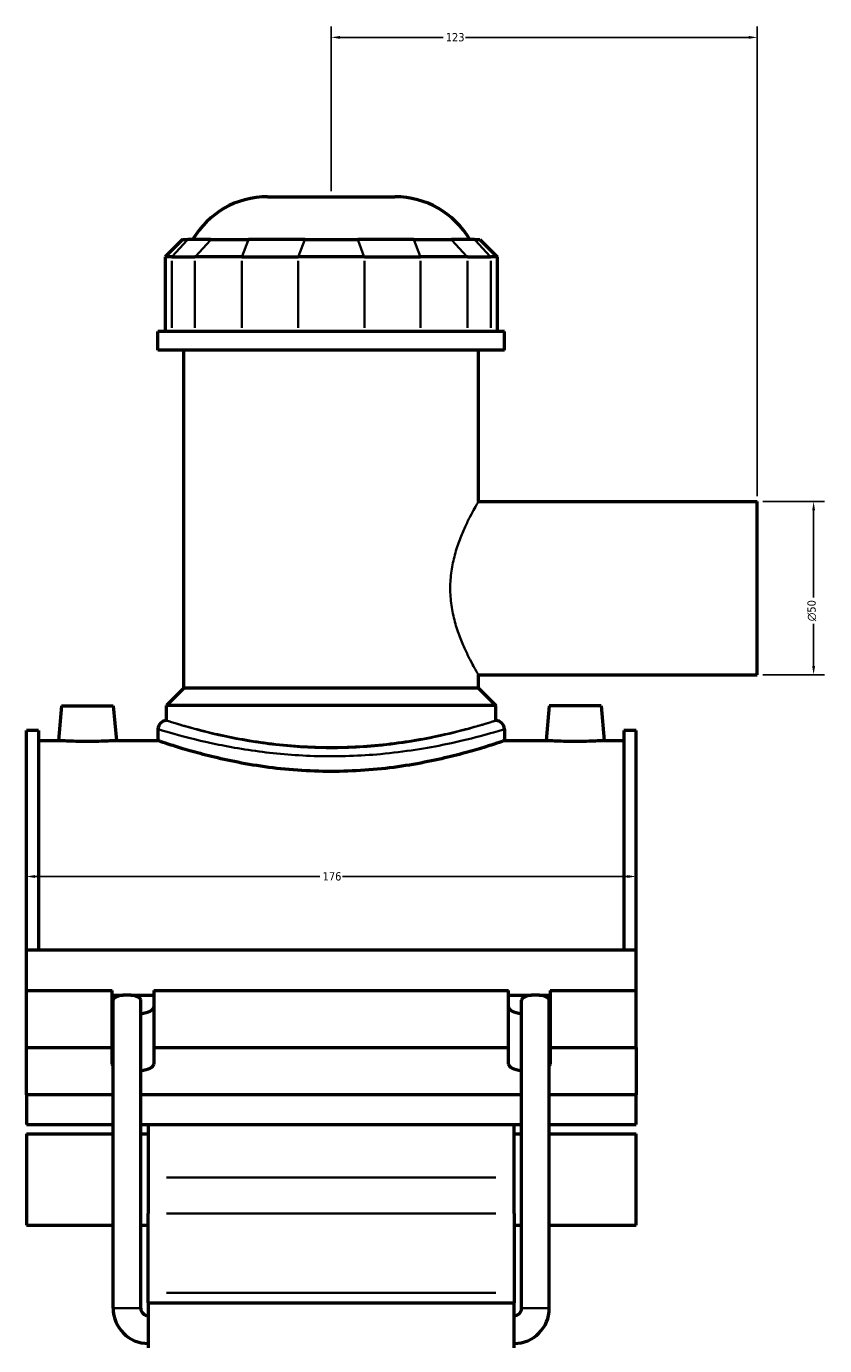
# Model space of a CAD drawing. Header units: millimetres. Extents: x -265 to 986, y -127 to 1201.
# Tile 2 of 7: x -265 to -35, y 311 to 692. Entities that reach past the tile are written whole.
import ezdxf

# ---------------------------------------------------------------- set-up
doc = ezdxf.new("R2010")
doc.units = ezdxf.units.MM
for name, color, linetype, lineweight in [('Dimension (ANSI)', 7, 'Continuous', 25), ('Visible (ANSI)', 7, 'Continuous', 50), ('Visible Narrow (ANSI)', 7, 'Continuous', 35)]:
    doc.layers.add(name, color=color, linetype=linetype, lineweight=lineweight)
doc.styles.add('Note Text (ANSI)', font='tahoma.ttf')
doc.dimstyles.new('Default - mm (ANSI)', dxfattribs={"dimtxt": 2.4, "dimasz": 2.5, "dimexe": 3.175, "dimexo": 1.6002, "dimgap": 0.8, "dimtad": 0, "dimtoh": 1, "dimdec": 0, "dimrnd": 1e-08, "dimzin": 4, "dimdsep": 46, "dimtxsty": 'Note Text (ANSI)', "dimcen": 0.09, "dimdle": 10, "dimclrd": 256, "dimclre": 256, "dimclrt": 5, "dimadec": 1, "dimazin": 1, "dimtfac": 1.27, "dimtofl": 0, "dimtmove": 0, "dimatfit": 3, "dimfxl": 1, "dimtolj": 1, "dimtzin": 4, "dimlwd": -1, "dimlwe": -1, "dimarcsym": 0})

# ---------------------------------------------------------------- blocks, each defined once
blk = doc.blocks.new('*D7')
at = {"layer": 'Defpoints', "color": 0, "transparency": 16777216}
for p in [(-265.45, 446.95), (-89.45, 446.95), (-89.45, 446.46)]:
    blk.add_point(p, dxfattribs=at)
at = {"layer": 'Dimension (ANSI)', "transparency": 16777216}
for p, q in [((-262.95, 446.46), (-180.71, 446.46)), ((-91.95, 446.46), (-174.18, 446.46))]:
    blk.add_line(p, q, dxfattribs=at)
for points in [[(-262.95, 446.88), (-262.95, 446.04), (-265.45, 446.46)], [(-91.95, 446.88), (-91.95, 446.04), (-89.45, 446.46)]]:
    blk.add_solid(points, dxfattribs=at)
at = {"layer": 'Dimension (ANSI)', "color": 5, "transparency": 16777216, "insert": (-179.91, 447.71), "char_height": 2.4, "attachment_point": 1, "style": 'Note Text (ANSI)'}
blk.add_mtext('\\A1;176', dxfattribs=at)
blk = doc.blocks.new('*D8')
at = {"layer": 'Defpoints', "color": 0, "transparency": 16777216}
for p in [(-177.45, 688.68), (-177.45, 642.68), (-54.45, 554.68)]:
    blk.add_point(p, dxfattribs=at)
at = {"layer": 'Dimension (ANSI)', "transparency": 16777216}
for p, q in [((-177.45, 644.28), (-177.45, 691.85)), ((-54.45, 556.28), (-54.45, 691.85)), ((-174.95, 688.68), (-145.17, 688.68)), ((-56.95, 688.68), (-138.72, 688.68))]:
    blk.add_line(p, q, dxfattribs=at)
for points in [[(-174.95, 689.09), (-174.95, 688.26), (-177.45, 688.68)], [(-56.95, 689.09), (-56.95, 688.26), (-54.45, 688.68)]]:
    blk.add_solid(points, dxfattribs=at)
at = {"layer": 'Dimension (ANSI)', "color": 5, "transparency": 16777216, "insert": (-144.37, 689.93), "char_height": 2.4, "attachment_point": 1, "style": 'Note Text (ANSI)'}
blk.add_mtext('\\A1;123', dxfattribs=at)
blk = doc.blocks.new('*D9')
at = {"layer": 'Defpoints', "color": 0, "transparency": 16777216}
for p in [(-54.45, 554.68), (-54.45, 504.68), (-38.18, 504.68)]:
    blk.add_point(p, dxfattribs=at)
at = {"layer": 'Dimension (ANSI)', "transparency": 16777216}
for p, q in [((-52.85, 554.68), (-35, 554.68)), ((-38.18, 552.18), (-38.18, 527.01)), ((-38.18, 507.18), (-38.18, 519.35)), ((-52.85, 504.68), (-35, 504.68))]:
    blk.add_line(p, q, dxfattribs=at)
for points in [[(-38.59, 552.18), (-37.76, 552.18), (-38.18, 554.68)], [(-38.59, 507.18), (-37.76, 507.18), (-38.18, 504.68)]]:
    blk.add_solid(points, dxfattribs=at)
at = {"layer": 'Dimension (ANSI)', "color": 5, "transparency": 16777216, "insert": (-39.98, 520.15), "char_height": 2.4, "attachment_point": 1, "rotation": 90, "style": 'Note Text (ANSI)'}
blk.add_mtext('\\A1;{\\fAIGDT|b0|i0;\\H2.4000;\\ln}\\fTahoma|b0|i0;\\H2.4000;50', dxfattribs=at)

msp = doc.modelspace()

# ---------------------------------------------------------------- linework, layer by layer
at = {"layer": 'Visible (ANSI)'}
for p, q in [((-195.86, 642.68), (-159.03, 642.68)), ((-220.39, 630.29), (-225.39, 625.29)), ((-220.39, 630.29), (-218.86, 630.29)), ((-212.15, 630.29), (-218.86, 630.29)), ((-212.15, 630.29), (-201.32, 630.29)), ((-185.1, 630.29), (-201.32, 630.29)), ((-185.1, 630.29), (-169.79, 630.29)), ((-153.57, 630.29), (-169.79, 630.29)), ((-153.57, 630.29), (-142.75, 630.29)), ((-136.03, 630.29), (-142.75, 630.29)), ((-136.03, 630.29), (-134.51, 630.29)), ((-134.51, 630.29), (-129.51, 625.29)), ((-223.48, 625.29), (-225.39, 625.29)), ((-225.39, 625.29), (-225.39, 603.74)), ((-223.48, 625.29), (-216.77, 625.29)), ((-203.24, 625.29), (-216.77, 625.29)), ((-203.24, 625.29), (-187.01, 625.29)), ((-167.88, 625.29), (-187.01, 625.29)), ((-167.88, 625.29), (-151.66, 625.29)), ((-138.13, 625.29), (-151.66, 625.29)), ((-138.13, 625.29), (-131.41, 625.29)), ((-129.51, 625.29), (-131.41, 625.29)), ((-129.51, 625.29), (-129.51, 603.74)), ((-127.45, 603.74), (-227.45, 603.74)), ((-227.45, 598.43), (-227.45, 603.74)), ((-127.45, 598.43), (-127.45, 603.74)), ((-127.45, 598.43), (-227.45, 598.43)), ((-219.95, 500.78), (-219.95, 598.43)), ((-134.95, 554.68), (-134.95, 598.43)), ((-134.95, 554.68), (-54.45, 554.68)), ((-54.45, 504.68), (-54.45, 554.68)), ((-134.95, 500.78), (-134.95, 504.68)), ((-134.95, 504.68), (-54.45, 504.68)), ((-219.95, 500.78), (-224.95, 495.78)), ((-134.95, 500.78), (-219.95, 500.78)), ((-134.95, 500.78), (-129.95, 495.78)), ((-255.35, 495.68), (-256.22, 485.68)), ((-255.35, 495.68), (-240.35, 495.68)), ((-240.35, 495.68), (-239.47, 485.68)), ((-129.95, 495.78), (-224.95, 495.78)), ((-224.95, 491.48), (-224.95, 495.78)), ((-129.95, 491.48), (-129.95, 495.78)), ((-114.55, 495.68), (-115.42, 485.68)), ((-99.55, 495.68), (-114.55, 495.68)), ((-99.55, 495.68), (-98.67, 485.68)), ((-265.45, 425.34), (-265.45, 488.58)), ((-261.93, 488.58), (-265.45, 488.58)), ((-261.93, 488.58), (-261.93, 425.34)), ((-227.45, 488.98), (-227.45, 485.68)), ((-127.45, 488.98), (-127.45, 485.68)), ((-92.97, 488.58), (-92.97, 425.34)), ((-89.45, 488.58), (-92.97, 488.58)), ((-89.45, 425.34), (-89.45, 488.58)), ((-261.93, 485.68), (-256.22, 485.68)), ((-239.47, 485.68), (-227.45, 485.68)), ((-127.45, 485.68), (-115.42, 485.68)), ((-98.67, 485.68), (-92.97, 485.68)), ((-265.45, 425.34), (-89.45, 425.34)), ((-265.45, 413.56), (-265.45, 425.34)), ((-89.45, 413.56), (-89.45, 425.34)), ((-265.45, 413.56), (-240.65, 413.56)), ((-265.45, 397.11), (-265.45, 413.56)), ((-240.65, 397.11), (-240.65, 413.56)), ((-240.65, 412.19), (-237.52, 412.19)), ((-235.29, 412.19), (-228.65, 412.19)), ((-228.65, 413.56), (-228.65, 397.11)), ((-228.65, 413.56), (-126.25, 413.56)), ((-126.25, 397.11), (-126.25, 413.56)), ((-126.25, 412.19), (-119.6, 412.19)), ((-117.37, 412.19), (-114.25, 412.19)), ((-114.25, 413.56), (-114.25, 397.11)), ((-114.25, 413.56), (-89.45, 413.56)), ((-89.45, 397.11), (-89.45, 413.56)), ((-240.41, 321.84), (-240.41, 410.79)), ((-232.41, 321.84), (-232.41, 410.79)), ((-122.49, 321.84), (-122.49, 410.79)), ((-114.49, 321.84), (-114.49, 410.79)), ((-265.45, 397.11), (-240.65, 397.11)), ((-265.45, 383.43), (-265.45, 397.11)), ((-240.65, 392.32), (-240.65, 397.11)), ((-228.65, 397.11), (-228.65, 392.32)), ((-228.65, 397.11), (-126.25, 397.11)), ((-126.25, 392.32), (-126.25, 397.11)), ((-114.25, 397.11), (-114.25, 392.32)), ((-114.25, 397.11), (-89.45, 397.11)), ((-89.45, 397.11), (-89.45, 383.43)), ((-240.41, 383.43), (-265.45, 383.43)), ((-265.45, 383.43), (-265.45, 374.89)), ((-122.49, 383.43), (-232.41, 383.43)), ((-89.45, 383.43), (-114.49, 383.43)), ((-89.45, 374.89), (-89.45, 383.43)), ((-265.45, 374.89), (-240.41, 374.89)), ((-232.41, 374.89), (-122.49, 374.89)), ((-230.25, 374.89), (-230.25, 359.58)), ((-124.65, 359.58), (-124.65, 374.89)), ((-114.49, 374.89), (-89.45, 374.89)), ((-265.45, 372.21), (-265.45, 345.86)), ((-265.45, 372.21), (-240.41, 372.21)), ((-232.41, 372.21), (-230.25, 372.21)), ((-124.65, 372.21), (-122.49, 372.21)), ((-114.49, 372.21), (-89.45, 372.21)), ((-89.45, 345.86), (-89.45, 372.21)), ((-230.25, 359.58), (-230.25, 349.19)), ((-124.65, 349.19), (-124.65, 359.58)), ((-230.25, 326.26), (-230.25, 349.19)), ((-124.65, 349.19), (-124.65, 326.26)), ((-265.45, 345.86), (-240.41, 345.86)), ((-232.41, 345.86), (-230.25, 345.86)), ((-124.65, 345.86), (-122.49, 345.86)), ((-114.49, 345.86), (-89.45, 345.86)), ((-230.25, 323.43), (-230.25, 326.26)), ((-124.65, 326.26), (-124.65, 323.43)), ((-230.25, 323.43), (-230.25, 310.43)), ((-230.25, 323.43), (-124.65, 323.43)), ((-124.65, 310.43), (-124.65, 323.43))]:
    msp.add_line(p, q, dxfattribs=at)
for centre, radius, start, end in [((-195.86, 617.68), 25, 90, 149.7085), ((-159.03, 617.68), 25, 30.2915, 90), ((-224.95, 488.98), 2.5, 90, 180), ((-129.95, 488.98), 2.5, 0, 90), ((-230.25, 321.84), 10.16, 180, 270), ((-230.25, 321.84), 2.16, 180, 270), ((-124.65, 321.84), 10.16, 270, 0), ((-124.65, 321.84), 2.16, 270, 0)]:
    msp.add_arc(centre, radius, start, end, dxfattribs=at)
for centre, major_axis, ratio, start_param, end_param in [((-236.41, 410.79), (4, 0), 0.36397, 1.853028, 3.141593), ((-236.41, 410.79), (4, 0), 0.36397, 1.288564, 1.853028), ((-236.41, 410.79), (4, 0), 0.36397, 0, 1.288564), ((-118.49, 410.79), (4, 0), 0.36397, 1.853028, 3.141593), ((-118.49, 410.79), (4, 0), 0.36397, 1.288564, 1.853028), ((-118.49, 410.79), (4, 0), 0.36397, 0, 1.288564), ((-234.65, 408.77), (-6, 0), 0.34202, 0, 0.283794), ((-234.65, 408.77), (6, 0), 0.34202, 5.094989, 6.283185), ((-120.25, 408.77), (-6, 0), 0.34202, 0, 1.188197), ((-120.25, 408.77), (6, 0), 0.34202, 5.999391, 6.283185), ((-234.65, 392.32), (-6, 0), 0.34202, 0, 0.283794), ((-234.65, 392.32), (6, 0), 0.34202, 5.094989, 6.283185), ((-120.25, 392.32), (-6, 0), 0.34202, 0, 1.188197), ((-120.25, 392.32), (6, 0), 0.34202, 5.999391, 6.283185)]:
    msp.add_ellipse(centre, major_axis=major_axis, ratio=ratio, start_param=start_param, end_param=end_param, dxfattribs=at)
for points, knots in [([(-239.47, 485.68), (-239.47, 485.68), (-239.68, 485.66), (-240.53, 485.62), (-241.18, 485.59), (-242.66, 485.53), (-243.61, 485.49), (-245.67, 485.45), (-246.79, 485.43), (-248.9, 485.43), (-250.02, 485.45), (-252.09, 485.49), (-253.03, 485.53), (-254.52, 485.59), (-255.16, 485.62), (-256.01, 485.66), (-256.22, 485.68), (-256.22, 485.68)], [1.263791, 1.263791, 1.263791, 1.263791, 1.579647, 1.579647, 1.895503, 1.895503, 2.211542, 2.211542, 2.527582, 2.527582, 2.843621, 2.843621, 3.15966, 3.15966, 3.475517, 3.475517, 3.791373, 3.791373, 3.791373, 3.791373]), ([(-127.45, 485.68), (-127.45, 485.68), (-127.75, 485.57), (-129.03, 485.14), (-130, 484.81), (-132.56, 483.99), (-134.15, 483.49), (-137.81, 482.43), (-139.89, 481.86), (-144.3, 480.75), (-146.79, 480.17), (-152.22, 479.08), (-155.17, 478.56), (-161.32, 477.7), (-164.53, 477.36), (-171.01, 476.9), (-174.28, 476.78), (-180.62, 476.78), (-183.88, 476.9), (-190.36, 477.36), (-193.58, 477.7), (-199.73, 478.56), (-202.67, 479.08), (-208.1, 480.17), (-210.6, 480.75), (-215.01, 481.86), (-217.08, 482.43), (-220.74, 483.49), (-222.33, 483.99), (-224.89, 484.81), (-225.86, 485.14), (-227.14, 485.57), (-227.45, 485.68), (-227.45, 485.68)], [7.601722, 7.601722, 7.601722, 7.601722, 8.551683, 8.551683, 9.501643, 9.501643, 10.451604, 10.451604, 11.401565, 11.401565, 12.352035, 12.352035, 13.302504, 13.302504, 14.252974, 14.252974, 15.203444, 15.203444, 16.153913, 16.153913, 17.104383, 17.104383, 18.054853, 18.054853, 19.005322, 19.005322, 19.955283, 19.955283, 20.905244, 20.905244, 21.855205, 21.855205, 22.805165, 22.805165, 22.805165, 22.805165]), ([(-98.67, 485.68), (-98.67, 485.68), (-98.88, 485.66), (-99.73, 485.62), (-100.38, 485.59), (-101.86, 485.53), (-102.81, 485.49), (-104.87, 485.45), (-105.99, 485.43), (-107.05, 485.43), (-108.1, 485.43), (-109.22, 485.45), (-111.29, 485.49), (-112.23, 485.53), (-113.72, 485.59), (-114.36, 485.62), (-115.21, 485.66), (-115.42, 485.68), (-115.42, 485.68)], [3.791373, 3.791373, 3.791373, 3.791373, 4.107229, 4.107229, 4.423085, 4.423085, 4.739124, 4.739124, 5.055164, 5.055164, 5.055164, 5.371203, 5.371203, 5.687242, 5.687242, 6.003098, 6.003098, 6.318954, 6.318954, 6.318954, 6.318954])]:
    msp.add_open_spline(points, degree=3, knots=knots, dxfattribs=at)
at = {"layer": 'Visible Narrow (ANSI)'}
for p, q in [((-219.1, 630.04), (-223.25, 625.54)), ((-216.53, 625.54), (-212.38, 630.04)), ((-201.42, 630.04), (-203.14, 625.54)), ((-185.2, 630.04), (-186.92, 625.54)), ((-169.7, 630.04), (-167.98, 625.54)), ((-153.48, 630.04), (-151.75, 625.54)), ((-142.52, 630.04), (-138.36, 625.54)), ((-135.8, 630.04), (-131.64, 625.54)), ((-223.48, 604.81), (-223.48, 624.21)), ((-216.77, 624.21), (-216.77, 604.81)), ((-203.24, 604.81), (-203.24, 624.21)), ((-187.01, 624.21), (-187.01, 604.81)), ((-167.88, 604.81), (-167.88, 624.21)), ((-151.66, 624.21), (-151.66, 604.81)), ((-138.13, 604.81), (-138.13, 624.21)), ((-131.41, 624.21), (-131.41, 604.81)), ((-129.93, 359.58), (-224.97, 359.58)), ((-224.97, 349.19), (-129.93, 349.19)), ((-224.97, 326.26), (-129.93, 326.26)), ((-232.46, 321.84), (-240.36, 321.84)), ((-122.44, 321.84), (-114.54, 321.84))]:
    msp.add_line(p, q, dxfattribs=at)
for points, knots in [([(-134.95, 504.68), (-134.95, 504.68), (-135.04, 504.84), (-135.42, 505.49), (-135.71, 505.98), (-136.42, 507.27), (-136.86, 508.07), (-137.8, 509.89), (-138.3, 510.92), (-139.3, 513.09), (-139.82, 514.32), (-140.84, 517.01), (-141.33, 518.47), (-142.16, 521.53), (-142.5, 523.13), (-142.96, 526.4), (-143.08, 528.06), (-143.08, 531.3), (-142.96, 532.96), (-142.5, 536.22), (-142.16, 537.83), (-141.33, 540.89), (-140.84, 542.34), (-139.82, 545.03), (-139.3, 546.26), (-138.3, 548.44), (-137.8, 549.47), (-136.86, 551.29), (-136.42, 552.08), (-135.71, 553.37), (-135.42, 553.87), (-135.04, 554.52), (-134.95, 554.68), (-134.95, 554.68)], [3.88035, 3.88035, 3.88035, 3.88035, 4.36397, 4.36397, 4.847589, 4.847589, 5.331208, 5.331208, 5.814828, 5.814828, 6.301296, 6.301296, 6.787764, 6.787764, 7.274233, 7.274233, 7.760701, 7.760701, 8.247169, 8.247169, 8.733638, 8.733638, 9.220106, 9.220106, 9.706574, 9.706574, 10.190194, 10.190194, 10.673813, 10.673813, 11.157432, 11.157432, 11.641051, 11.641051, 11.641051, 11.641051]), ([(-129.95, 491.48), (-129.95, 491.48), (-130.09, 491.43), (-131.13, 491.09), (-132.92, 490.51), (-138.26, 488.96), (-141.78, 488.01), (-151.11, 485.93), (-157.28, 484.84), (-169.46, 483.65), (-175.32, 483.43), (-186.68, 483.73), (-192.17, 484.23), (-202.57, 485.7), (-207.42, 486.69), (-216.41, 488.85), (-220.2, 489.98), (-224.1, 491.2), (-224.94, 491.47), (-224.95, 491.48)], [22.788883, 22.788883, 22.788883, 22.788883, 23.430568, 23.430568, 25.164498, 25.164498, 26.882543, 26.882543, 28.997455, 28.997455, 30.754527, 30.754527, 32.454245, 32.454245, 34.251077, 34.251077, 36.419803, 36.419803, 37.981475, 37.981475, 37.981475, 37.981475]), ([(-129.95, 491.48), (-129.95, 491.48), (-130.24, 491.39), (-131.45, 491.01), (-132.37, 490.73), (-134.8, 490.01), (-136.31, 489.59), (-139.79, 488.66), (-141.76, 488.17), (-145.96, 487.21), (-148.33, 486.71), (-153.49, 485.77), (-156.29, 485.33), (-162.14, 484.59), (-165.19, 484.29), (-171.34, 483.9), (-174.44, 483.8), (-180.45, 483.8), (-183.55, 483.9), (-189.71, 484.29), (-192.76, 484.59), (-198.6, 485.33), (-201.4, 485.77), (-206.57, 486.71), (-208.94, 487.21), (-213.13, 488.17), (-215.1, 488.66), (-218.58, 489.59), (-220.09, 490.01), (-222.52, 490.73), (-223.45, 491.01), (-224.66, 491.39), (-224.95, 491.48), (-224.95, 491.48)], [7.210381, 7.210381, 7.210381, 7.210381, 8.111514, 8.111514, 9.012647, 9.012647, 9.91378, 9.91378, 10.814913, 10.814913, 11.716376, 11.716376, 12.617838, 12.617838, 13.5193, 13.5193, 14.420763, 14.420763, 15.322225, 15.322225, 16.223687, 16.223687, 17.12515, 17.12515, 18.026612, 18.026612, 18.927745, 18.927745, 19.828878, 19.828878, 20.730011, 20.730011, 21.631144, 21.631144, 21.631144, 21.631144]), ([(-227.45, 488.98), (-227.44, 488.97), (-226.56, 488.7), (-222.45, 487.51), (-218.46, 486.39), (-209, 484.27), (-203.89, 483.29), (-192.95, 481.85), (-187.17, 481.36), (-175.21, 481.06), (-169.04, 481.28), (-156.22, 482.45), (-149.73, 483.52), (-139.9, 485.56), (-136.19, 486.51), (-130.58, 488.03), (-128.69, 488.6), (-127.6, 488.93), (-127.45, 488.98), (-127.45, 488.98)], [-37.981475, -37.981475, -37.981475, -37.981475, -36.419803, -36.419803, -34.251077, -34.251077, -32.454245, -32.454245, -30.754527, -30.754527, -28.997455, -28.997455, -26.882543, -26.882543, -25.164498, -25.164498, -23.430568, -23.430568, -22.788883, -22.788883, -22.788883, -22.788883])]:
    msp.add_open_spline(points, degree=3, knots=knots, dxfattribs=at)

# ---------------------------------------------------------------- dimensions: what is measured, and where the dimension line sits
at = {"layer": 'Dimension (ANSI)'}
for base, p1, p2, override, picture, middle in [((-177.45, 688.68), (-54.45, 554.68), (-177.45, 642.68), {"dimgap": 0.8, "dimtoh": 0, "dimdec": 0, "dimtol": 0, "dimlim": 0, "dimtp": 0, "dimtm": 0, "dimtdec": 2, "dimatfit": 1}, '*D8', (-141.95, 688.68)), ((-89.45, 446.46), (-265.45, 446.95), (-89.45, 446.95), {"dimgap": 0.8, "dimtoh": 0, "dimdec": 0, "dimse1": 1, "dimse2": 1, "dimtol": 0, "dimlim": 0, "dimtp": 0, "dimtm": 0, "dimtdec": 2, "dimatfit": 1}, '*D7', (-177.45, 446.46))]:
    dim = msp.add_linear_dim(base=base, p1=p1, p2=p2, angle=180, dimstyle='Default - mm (ANSI)', override=override, dxfattribs=at)
    dim.commit()
    dim.dimension.update_dxf_attribs({"geometry": picture, "text_midpoint": middle, "dimtype": 160})
dim = msp.add_linear_dim(base=(-38.18, 504.68), p1=(-54.45, 554.68), p2=(-54.45, 504.68), angle=90, text='{\\fAIGDT|b0|i0;\\H2.4000;\\ln}\\fTahoma|b0|i0;\\H2.4000;<>', dimstyle='Default - mm (ANSI)', override={"dimgap": 0.8, "dimtoh": 0, "dimdec": 0, "dimtol": 0, "dimlim": 0, "dimtp": 0, "dimtm": 0, "dimtdec": 2, "dimatfit": 1}, dxfattribs=at)
dim.commit()
dim.dimension.update_dxf_attribs({"geometry": '*D9', "text_midpoint": (-38.18, 523.18), "dimtype": 160})

doc.saveas('drawing.dxf')
